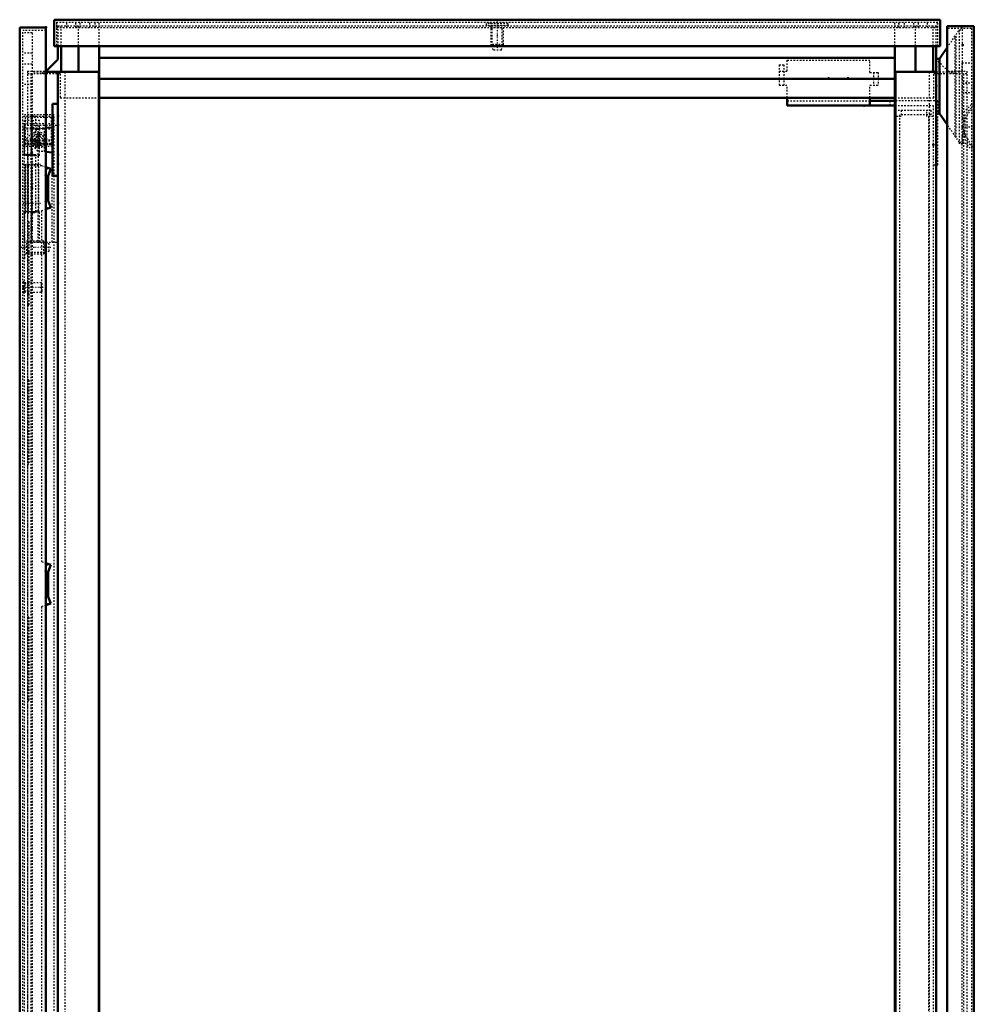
# Model space of a CAD drawing. Header units: millimetres. Extents: x -4 to 2880, y 0 to 4802.
# Tile 10 of 14: x 25 to 636, y 3227 to 3858. Entities that reach past the tile are written whole.
import ezdxf

# ---------------------------------------------------------------- set-up
doc = ezdxf.new("R2010")
doc.units = ezdxf.units.MM
doc.linetypes.add('Center', pattern=[1.5, 0.45, -0.5, 0.05, -0.5])
doc.linetypes.add('Dashed', pattern=[2, 1, -1])
for name, color, linetype, lineweight in [('2d ConnectionPoints', 7, 'Continuous', 50), ('AM_0', 7, 'Continuous', 50), ('AM_5', 3, 'Continuous', 25), ('AM_7', 7, 'Center', 25), ('AM_9', 6, 'Dashed', 25)]:
    doc.layers.add(name, color=color, linetype=linetype, lineweight=lineweight)

# ---------------------------------------------------------------- blocks, each defined once
blk = doc.blocks.new('28_MPA060MPB2T_0_in_MCS22066R5_0L__1300')
at = {"layer": 'AM_0'}
for p, q in [((516.6, 3802.9), (516.6, 3807.9)), ((569.6, 3802.9), (569.6, 3807.9)), ((585.6, 3805.9), (569.6, 3805.9)), ((516.6, 3802.9), (585.6, 3802.9))]:
    blk.add_line(p, q, dxfattribs=at)
at = {"layer": 'AM_9'}
for p, q in [((516.6, 3824.9), (516.6, 3831.9)), ((516.6, 3831.9), (569.6, 3831.9)), ((569.6, 3824.1), (569.6, 3831.9)), ((511.4, 3828.9), (511.4, 3815.9)), ((511.4, 3828.9), (514.4, 3828.9)), ((511.4, 3824.9), (516.6, 3824.9)), ((514.4, 3828.9), (514.4, 3815.9)), ((569.6, 3824.1), (574.8, 3824.1)), ((571.8, 3824.1), (571.8, 3815.9)), ((574.8, 3824.1), (574.8, 3815.9)), ((511.4, 3815.9), (516.6, 3815.9)), ((516.6, 3807.9), (516.6, 3815.9)), ((569.6, 3815.9), (574.8, 3815.9)), ((569.6, 3807.9), (569.6, 3815.9)), ((516.6, 3805.9), (569.6, 3805.9)), ((582.35, 3805.9), (582.35, 3802.9)), ((613.1, 3805.9), (585.6, 3805.9)), ((613.1, 3764.9), (613.1, 3805.9)), ((585.6, 3802.9), (610.1, 3802.9)), ((610.1, 3802.9), (610.1, 3764.9)), ((610.1, 3764.9), (613.1, 3764.9))]:
    blk.add_line(p, q, dxfattribs=at)
blk = doc.blocks.new('29_MP2206_0__P1_0_in_MCS22066R5_0L__1300')
at = {"layer": 'AM_9'}
for p, q in [((585.6, 3799.9), (608.6, 3799.9)), ((589.6, 3799.9), (589.6, 3795.9)), ((606.1, 3795.9), (606.1, 3799.9)), ((608.6, 3799.9), (608.6, 3796.9)), ((589.6, 3795.9), (585.6, 3795.9)), ((588.6, 3796.9), (588.6, 1708.9)), ((608.6, 3796.9), (588.6, 3796.9)), ((610.1, 3795.9), (606.1, 3795.9)), ((607.1, 3795.9), (607.1, 1709.9)), ((610.1, 3764.9), (610.1, 1709.9))]:
    blk.add_line(p, q, dxfattribs=at)
blk = doc.blocks.new('30_CCR066R5_0__Roof_plate_0_in_MCS22066R5_0L__1300')
at = {"layer": 'AM_0'}
for p, q in [((46.6, 3840.9), (46.6, 3857.9)), ((46.6, 3857.9), (614.6, 3857.9)), ((614.6, 3840.9), (614.6, 3857.9)), ((46.6, 3840.9), (614.6, 3840.9))]:
    blk.add_line(p, q, dxfattribs=at)
at = {"layer": 'AM_5', "linetype": 'Dashed'}
for p, q in [((326.6, 3852.9), (334.6, 3852.9)), ((327.37, 3841.2), (327.37, 3852.9)), ((333.83, 3841.2), (333.83, 3852.9))]:
    blk.add_line(p, q, dxfattribs=at)
at = {"layer": 'AM_7'}
blk.add_line((330.6, 3857.3), (330.6, 3837.5), dxfattribs=at)
at = {"layer": 'AM_9'}
for p, q in [((48.1, 3856.4), (48.1, 3840.9)), ((48.1, 3856.4), (613.1, 3856.4)), ((48.35, 3852.9), (48.35, 3856.4)), ((54.85, 3852.9), (54.85, 3856.4)), ((60.58, 3852.9), (60.58, 3856.4)), ((63.42, 3852.9), (63.42, 3856.4)), ((69.53, 3852.9), (69.53, 3856.4)), ((72.95, 3852.9), (72.95, 3856.4)), ((73.02, 3852.9), (73.02, 3856.4)), ((75.59, 3852.9), (75.59, 3856.4)), ((337.6, 3855.4), (323.6, 3855.4)), ((323.6, 3855.4), (323.6, 3854.2)), ((326.1, 3856.4), (326.1, 3855.4)), ((335.1, 3855.4), (335.1, 3856.4)), ((337.6, 3854.2), (337.6, 3855.4)), ((585.61, 3852.9), (585.61, 3856.4)), ((588.18, 3852.9), (588.18, 3856.4)), ((588.25, 3852.9), (588.25, 3856.4)), ((591.67, 3852.9), (591.67, 3856.4)), ((597.78, 3852.9), (597.78, 3856.4)), ((600.62, 3852.9), (600.62, 3856.4)), ((606.35, 3852.9), (606.35, 3856.4)), ((612.85, 3852.9), (612.85, 3856.4)), ((613.1, 3840.9), (613.1, 3856.4)), ((48.35, 3852.9), (612.85, 3852.9)), ((337.6, 3854.2), (323.6, 3854.2)), ((326.6, 3854.2), (326.6, 3841.97)), ((334.6, 3841.97), (334.6, 3854.2)), ((326.6, 3841.97), (327.1, 3841.47)), ((334.6, 3841.97), (326.6, 3841.97)), ((327.1, 3841.47), (327.85, 3838.4)), ((334.1, 3841.47), (327.1, 3841.47)), ((333.35, 3838.4), (327.85, 3838.4)), ((333.35, 3838.4), (334.1, 3841.47)), ((334.1, 3841.47), (334.6, 3841.97))]:
    blk.add_line(p, q, dxfattribs=at)
blk = doc.blocks.new('31_LSSD2200_0__Espagnolette_Bottom_0_in_MCS22066R5_0L__1300')
at = {"layer": 'AM_0'}
for p, q in [((41.4, 3763.4), (44.5, 3762.27)), ((44.5, 3762.27), (42.91, 3757.9)), ((42.91, 3757.9), (42.91, 3741.9)), ((42.91, 3741.9), (44.5, 3737.53)), ((44.5, 3737.53), (41.4, 3736.41)), ((41.4, 3509.7), (44.5, 3508.57)), ((44.5, 3508.57), (42.91, 3504.2)), ((42.91, 3504.2), (42.91, 3488.2)), ((44.5, 3483.83), (41.4, 3482.71)), ((42.91, 3488.2), (44.5, 3483.83))]:
    blk.add_line(p, q, dxfattribs=at)
at = {"layer": 'AM_9'}
for p, q in [((32.7, 3785.4), (32.7, 3796.4)), ((32.7, 3796.4), (34.7, 3796.4)), ((32.7, 3793.4), (34.7, 3793.4)), ((34.7, 3796.4), (34.7, 3784.57)), ((27.65, 3780.35), (32.7, 3785.4)), ((32.7, 3789.07), (34.7, 3789.07)), ((32.7, 3787.87), (34.7, 3787.87)), ((27.65, 2840.45), (27.65, 3780.35)), ((34.7, 3784.57), (29.65, 3779.52)), ((29.65, 3779.52), (29.65, 2841.28)), ((27.65, 3764.4), (38.65, 3764.4)), ((38.65, 3764.4), (41.4, 3763.4)), ((40.85, 3758.09), (42.62, 3762.95)), ((40.85, 3758.09), (40.85, 3741.38)), ((42.51, 3736.81), (40.85, 3741.38)), ((41.4, 3736.41), (38.65, 3735.4)), ((38.65, 3735.4), (38.65, 3510.7)), ((30.65, 3728.11), (29.65, 3729.11)), ((30.65, 3675.28), (30.65, 3728.11)), ((30.65, 3721.19), (29.65, 3721.19)), ((30.65, 3682.19), (29.65, 3682.19)), ((29.65, 3674.28), (30.65, 3675.28)), ((30.65, 3626.73), (29.65, 3627.73)), ((30.65, 3573.91), (30.65, 3626.73)), ((30.65, 3619.82), (29.65, 3619.82)), ((30.65, 3580.82), (29.65, 3580.82)), ((29.65, 3572.91), (30.65, 3573.91)), ((38.65, 3510.7), (41.4, 3509.7)), ((40.85, 3504.39), (42.62, 3509.25)), ((40.85, 3504.39), (40.85, 3487.68)), ((41.4, 3482.71), (38.65, 3481.7)), ((42.51, 3483.11), (40.85, 3487.68)), ((38.65, 3481.7), (38.65, 3139.1)), ((30.65, 3474.73), (29.65, 3475.73)), ((30.65, 3421.91), (30.65, 3474.73)), ((30.65, 3467.82), (29.65, 3467.82)), ((30.65, 3428.82), (29.65, 3428.82)), ((29.65, 3420.91), (30.65, 3421.91))]:
    blk.add_line(p, q, dxfattribs=at)
blk = doc.blocks.new('34_DN2206R5_0__Plain_door_0_in_MCS22066R5_0L__1300')
at = {"layer": 'AM_0'}
for p, q in [((41.4, 3852.9), (24.6, 3852.9)), ((24.6, 1670.9), (24.6, 3852.9)), ((41.4, 1670.9), (41.4, 3852.9))]:
    blk.add_line(p, q, dxfattribs=at)
at = {"layer": 'AM_5', "linetype": 'Dashed'}
for p, q in [((29.1, 3707.9), (29.1, 3715.9)), ((40.8, 3715.13), (29.1, 3715.13)), ((40.8, 3708.67), (29.1, 3708.67)), ((28.1, 3683.4), (28.1, 3689.4)), ((30.65, 3688.79), (28.1, 3688.79)), ((30.65, 3684.01), (28.1, 3684.01))]:
    blk.add_line(p, q, dxfattribs=at)
at = {"layer": 'AM_7'}
for p, q in [((44.5, 3711.9), (24.81, 3711.9)), ((39.73, 3686.4), (25.87, 3686.4))]:
    blk.add_line(p, q, dxfattribs=at)
at = {"layer": 'AM_9'}
for p, q in [((26.6, 1672.9), (26.6, 3850.9)), ((41.4, 3850.9), (26.6, 3850.9)), ((32.6, 3849.4), (26.6, 3849.4)), ((32.6, 3849.4), (32.6, 1674.4)), ((32.6, 3836.4), (26.6, 3836.4)), ((32.6, 3829.4), (26.6, 3829.4)), ((32.6, 3816.4), (26.6, 3816.4)), ((46.6, 3796.9), (26.6, 3796.9)), ((46, 3795.9), (26.6, 3795.9)), ((44.7, 3795.3), (28.05, 3795.3)), ((28.05, 3795.3), (28.05, 3778.5)), ((44.7, 3795.3), (44.7, 3778.5)), ((46, 3796.9), (46, 3778.15)), ((46.6, 1726.9), (46.6, 3796.9)), ((46, 3791.2), (26.6, 3791.2)), ((46, 3788.4), (26.6, 3788.4)), ((46, 3787.82), (26.6, 3787.82)), ((46, 3780.73), (26.6, 3780.73)), ((46, 3780.15), (26.6, 3780.15)), ((46, 3778.15), (26.6, 3778.15)), ((46.6, 3777.65), (26.6, 3777.65)), ((26.6, 3776.9), (46.6, 3776.9)), ((44.7, 3778.5), (28.05, 3778.5)), ((28.05, 3778.15), (28.05, 3777.65)), ((44.7, 3778.15), (44.7, 3777.65)), ((36.95, 3764.9), (26.6, 3764.9)), ((27.85, 3764.9), (27.85, 3734.9)), ((28.6, 3734.9), (28.6, 3764.9)), ((28.62, 3734.9), (28.62, 3764.9)), ((29.85, 3764.9), (29.85, 3734.9)), ((30.28, 3734.9), (30.28, 3764.9)), ((32.4, 3734.9), (32.4, 3764.9)), ((34.95, 3734.9), (34.95, 3764.9)), ((36.95, 3734.9), (36.95, 3764.9)), ((28.6, 3734.9), (26.6, 3734.9)), ((27.8, 3718.9), (26.6, 3718.9)), ((27.8, 3704.9), (27.8, 3718.9)), ((40.03, 3715.9), (27.8, 3715.9)), ((40.98, 3714.95), (40.03, 3715.9)), ((40.03, 3707.9), (40.03, 3715.9)), ((43.6, 3714.25), (40.98, 3714.95)), ((40.98, 3708.85), (40.98, 3714.95)), ((43.6, 3709.55), (43.6, 3714.25)), ((26.6, 3704.9), (27.8, 3704.9)), ((27.8, 3707.9), (40.03, 3707.9)), ((40.03, 3707.9), (40.98, 3708.85)), ((40.98, 3708.85), (43.6, 3709.55)), ((27.3, 3689.9), (26.6, 3689.9)), ((27.3, 3682.9), (27.3, 3689.9)), ((38.49, 3689.4), (27.3, 3689.4)), ((39.1, 3688.79), (38.49, 3689.4)), ((38.49, 3683.4), (38.49, 3689.4)), ((39.1, 3684.01), (39.1, 3688.79)), ((26.6, 3682.9), (27.3, 3682.9)), ((27.3, 3683.4), (38.49, 3683.4)), ((38.49, 3683.4), (39.1, 3684.01))]:
    blk.add_line(p, q, dxfattribs=at)
blk = doc.blocks.new('38_DNMK02_0__Hinge_Left_4_0_in_MCS22066R5_0L__1300')
at = {"layer": 'AM_7'}
for p, q in [((32.4, 3797), (32.4, 3717.8)), ((26.9, 3765.4), (37.9, 3765.4)), ((26.9, 3740.4), (37.9, 3740.4))]:
    blk.add_line(p, q, dxfattribs=at)
at = {"layer": 'AM_9'}
for p, q in [((27.4, 3793.4), (27.4, 3770.9)), ((32.7, 3793.4), (27.4, 3793.4)), ((37.4, 3793.4), (34.7, 3793.4)), ((37.4, 3770.9), (37.4, 3793.4)), ((27.4, 3790.4), (49.1, 3790.4)), ((27.4, 3790.4), (27.4, 3770.9)), ((27.79, 3790.4), (27.79, 3771.4)), ((31.9, 3790.4), (31.9, 3771.4)), ((36.23, 3790.4), (36.23, 3770.9)), ((45.1, 3790.4), (45.1, 3715.4)), ((37.4, 3770.9), (27.4, 3770.9)), ((27.48, 3770.9), (27.48, 3771.4)), ((34.93, 3771.4), (27.48, 3771.4)), ((32.14, 3771.7), (27.54, 3771.7)), ((29.9, 3770.9), (29.9, 3734.9)), ((31.76, 3771.4), (36.4, 3770.41)), ((32.14, 3771.7), (31.9, 3771.69)), ((34.9, 3734.9), (34.9, 3770.9)), ((34.93, 3771.4), (34.93, 3770.9)), ((36.4, 3770.41), (36.4, 3735.39)), ((27.4, 3734.9), (27.4, 3715.4)), ((27.48, 3734.4), (27.48, 3734.9)), ((28.6, 3734.9), (37.4, 3734.9)), ((36.4, 3735.39), (31.76, 3734.4)), ((34.93, 3734.9), (34.93, 3734.4)), ((36.23, 3734.9), (36.23, 3715.4)), ((37.4, 3715.4), (37.4, 3734.9)), ((27.48, 3734.4), (34.93, 3734.4)), ((27.54, 3734.1), (32.14, 3734.1)), ((27.79, 3734.4), (27.79, 3715.4)), ((31.9, 3734.4), (31.9, 3715.4)), ((31.9, 3734.11), (32.14, 3734.1)), ((27.4, 3715.4), (49.1, 3715.4))]:
    blk.add_line(p, q, dxfattribs=at)
for points in [[(27.54, 3771.7), (27.53, 3771.68), (27.52, 3771.6), (27.51, 3771.49), (27.51, 3771.4)], [(27.57, 3771.4), (27.56, 3771.54), (27.56, 3771.64), (27.55, 3771.69), (27.54, 3771.7)], [(33.75, 3771.4), (33.31, 3771.54), (32.85, 3771.64), (32.4, 3771.69), (32.14, 3771.7)], [(27.51, 3734.4), (27.52, 3734.26), (27.53, 3734.16), (27.54, 3734.11), (27.54, 3734.1)], [(27.54, 3734.1), (27.55, 3734.12), (27.56, 3734.2), (27.57, 3734.31), (27.57, 3734.4)], [(32.14, 3734.1), (32.6, 3734.12), (33.06, 3734.2), (33.51, 3734.31), (33.75, 3734.4)]]:
    blk.add_lwpolyline(points, dxfattribs=at)
blk = doc.blocks.new('42_DNMK01_0__Rod_catches_4_0_in_MCS22066R5_0L__1300')
at = {"layer": 'AM_0'}
for p, q in [((49.1, 3803.9), (45.6, 3803.9)), ((45.6, 3803.9), (45.6, 3757.9)), ((41.4, 3788.53), (45.6, 3788.9)), ((45.6, 3772.9), (41.4, 3773.27)), ((45.6, 3757.9), (49.1, 3757.9))]:
    blk.add_line(p, q, dxfattribs=at)
blk.add_arc((36.6, 3780.9), 5, 343.7398, 16.2602, dxfattribs=at)
at = {"layer": 'AM_7'}
for p, q in [((36.6, 3775.65), (36.6, 3786.15)), ((31.35, 3780.9), (41.85, 3780.9))]:
    blk.add_line(p, q, dxfattribs=at)
at = {"layer": 'AM_9'}
for p, q in [((32.1, 3783.9), (36.29, 3788.09)), ((36.29, 3788.09), (41.4, 3788.53)), ((40.35, 3788.44), (40.35, 3773.36)), ((40.85, 3788.48), (40.85, 3773.32)), ((32.1, 3783.9), (32.1, 3777.9)), ((37.83, 3783.08), (37.83, 3782.48)), ((37.83, 3779.32), (37.83, 3778.72)), ((36.29, 3773.71), (32.1, 3777.9)), ((41.4, 3773.27), (36.29, 3773.71))]:
    blk.add_line(p, q, dxfattribs=at)
blk.add_lwpolyline([(37.83, 3782.48), (37.69, 3782.58), (37.54, 3782.67), (37.38, 3782.74), (37.22, 3782.8), (37.05, 3782.85), (36.88, 3782.88), (36.7, 3782.9), (36.53, 3782.9), (36.35, 3782.88), (36.18, 3782.86), (36.01, 3782.81), (35.85, 3782.75), (35.69, 3782.68), (35.54, 3782.59), (35.39, 3782.5), (35.26, 3782.38), (35.14, 3782.26), (35.02, 3782.13), (34.92, 3781.99), (34.83, 3781.84), (34.76, 3781.68), (34.7, 3781.52), (34.65, 3781.35), (34.62, 3781.18), (34.6, 3781), (34.6, 3780.83), (34.62, 3780.65), (34.64, 3780.48), (34.69, 3780.31), (34.75, 3780.15), (34.82, 3779.99), (34.91, 3779.84), (35, 3779.69), (35.12, 3779.56), (35.24, 3779.44), (35.37, 3779.32), (35.51, 3779.22), (35.66, 3779.13), (35.82, 3779.06), (35.98, 3779), (36.15, 3778.95), (36.32, 3778.92), (36.5, 3778.9), (36.67, 3778.9), (36.85, 3778.92), (37.02, 3778.94), (37.19, 3778.99), (37.35, 3779.05), (37.51, 3779.12), (37.66, 3779.21), (37.81, 3779.3), (37.83, 3779.32)], dxfattribs=at)
for radius in [4, 3.7, 2.5]:
    blk.add_circle((36.6, 3780.9), radius, dxfattribs=at)
blk.add_arc((36.6, 3780.9), 5, 16.2602, 343.7398, dxfattribs=at)
blk = doc.blocks.new('44_CRP2206R5_0__Rear_Panel_0_in_MCS22066R5_0L__1300')
at = {"layer": 'AM_0'}
for p, q in [((619.1, 3853.85), (619.1, 1671.85)), ((619.1, 3853.85), (636.1, 3853.85)), ((636.1, 3853.85), (636.1, 1671.85))]:
    blk.add_line(p, q, dxfattribs=at)
at = {"layer": 'AM_7'}
blk.add_line((628.54, 3789.15), (636.46, 3789.15), dxfattribs=at)
at = {"layer": 'AM_9'}
for p, q in [((634.6, 3852.35), (619.1, 3852.35)), ((634.6, 3852.35), (634.6, 1673.35)), ((628.6, 1675.35), (628.6, 3830.35)), ((628.6, 3830.35), (634.6, 3830.35)), ((628.6, 3817.35), (634.6, 3817.35)), ((628.6, 3811.35), (634.6, 3811.35)), ((634.6, 3803.5), (628.9, 3797.8)), ((636.1, 3802.88), (630.4, 3797.18)), ((628.9, 3794.74), (628.9, 3783.56)), ((630.4, 3793.15), (628.9, 3793.15)), ((630.4, 3797.18), (630.4, 3781.12)), ((628.9, 3785.15), (630.4, 3785.15)), ((628.9, 3780.5), (634.6, 3774.8)), ((630.4, 3781.12), (636.1, 3775.42))]:
    blk.add_line(p, q, dxfattribs=at)
blk.add_lwpolyline([(634.6, 3800.33), (632.15, 3796.96), (630.16, 3793.31), (629.28, 3789.93), (629.65, 3786.43), (630.6, 3784.03), (631.88, 3781.78), (634.6, 3777.97)], dxfattribs=at)
blk = doc.blocks.new('46_CRPK060RPMK2T_0_in_MCS22066R5_0L__1300')
at = {"layer": 'AM_0'}
for p, q in [((614.1, 3832.9), (619.1, 3840.13)), ((612.1, 3824.4), (612.1, 3832.9)), ((612.1, 3832.9), (614.1, 3832.9)), ((614.1, 3797.9), (614.1, 3832.9)), ((612.1, 3797.9), (614.1, 3797.9)), ((619.1, 3790.67), (614.1, 3797.9))]:
    blk.add_line(p, q, dxfattribs=at)
at = {"layer": 'AM_9'}
for p, q in [((619.1, 3840.13), (626.9, 3851.4)), ((624.84, 3782.38), (624.84, 3848.42)), ((628.9, 3852.4), (626.9, 3852.4)), ((626.9, 3778.4), (626.9, 3852.4)), ((626.9, 3851.4), (628.9, 3851.4)), ((628.9, 3794.74), (628.9, 3852.4)), ((624.26, 3783.21), (624.26, 3847.59)), ((626.9, 3779.4), (619.1, 3790.67)), ((626.9, 3779.4), (628.9, 3779.4)), ((628.9, 3778.4), (628.9, 3783.56)), ((628.9, 3778.4), (626.9, 3778.4))]:
    blk.add_line(p, q, dxfattribs=at)
blk = doc.blocks.new('49_MCS22066R5_Frame_0_in_MCS22066R5_0L__1300')
at = {"layer": 'AM_0'}
for p, q in [((49.1, 3840.9), (49.1, 3832.42)), ((51.2, 3824.4), (51.2, 3840.9)), ((62.33, 3824.4), (62.33, 3840.9)), ((75.6, 1651.9), (75.6, 3840.9)), ((585.6, 1651.9), (585.6, 3840.9)), ((598.87, 3824.4), (598.87, 3840.9)), ((610, 3824.4), (610, 3840.9)), ((612.1, 3832.9), (612.1, 3840.9)), ((49.1, 3832.42), (41.58, 3824.9)), ((75.6, 3833.4), (585.6, 3833.4)), ((41.58, 3824.9), (41.4, 3824.9)), ((41.4, 3824.4), (75.6, 3824.4)), ((49.1, 3824.4), (49.1, 1681.4)), ((75.3, 3824.4), (75.3, 1681.4)), ((585.6, 3824.4), (612.1, 3824.4)), ((585.9, 3824.4), (585.9, 1681.4)), ((612.1, 3824.4), (612.1, 1681.4)), ((75.6, 3819.9), (585.6, 3819.9)), ((75.6, 3807.9), (585.6, 3807.9))]:
    blk.add_line(p, q, dxfattribs=at)
at = {"layer": 'AM_9'}
for p, q in [((49.1, 3853.9), (49.1, 3840.9)), ((49.1, 3853.9), (612.1, 3853.9)), ((51.2, 3840.9), (51.2, 3853.9)), ((62.33, 3840.9), (62.33, 3853.9)), ((75.6, 3840.9), (75.6, 3853.9)), ((585.6, 3840.9), (585.6, 3853.9)), ((598.87, 3840.9), (598.87, 3853.9)), ((610, 3840.9), (610, 3853.9)), ((612.1, 3840.9), (612.1, 3853.9)), ((619.62, 3824.9), (612.1, 3832.42)), ((29.6, 3824.9), (41.4, 3824.9)), ((29.6, 3824.9), (29.6, 1680.9)), ((33.48, 3824.4), (33.48, 3824.9)), ((33.48, 3824.4), (41.4, 3824.4)), ((39.37, 3823.15), (39.37, 3824.4)), ((53.6, 3824.4), (53.6, 1681.4)), ((607.6, 3824.4), (607.6, 1681.4)), ((612.1, 3824.4), (627.72, 3824.4)), ((619.62, 3824.9), (631.6, 3824.9)), ((621.83, 3824.4), (621.83, 3823.15)), ((627.72, 3824.9), (627.72, 3824.4)), ((631.6, 3824.9), (631.6, 1680.9)), ((50.6, 3823.15), (29.6, 3823.15)), ((31.65, 3823.15), (31.65, 1682.65)), ((50.6, 3823.15), (50.6, 3807.9)), ((631.6, 3823.15), (610.6, 3823.15)), ((610.6, 3807.9), (610.6, 3823.15)), ((629.55, 3823.15), (629.55, 3790.94)), ((50.6, 3807.9), (75.6, 3807.9)), ((585.6, 3807.9), (610.6, 3807.9)), ((629.55, 3787.44), (629.55, 3055.94))]:
    blk.add_line(p, q, dxfattribs=at)

msp = doc.modelspace()

# ---------------------------------------------------------------- linework, layer by layer
at = {"layer": '2d ConnectionPoints'}
for p in [(41.4, 3852.9), (628.9, 3841.65), (612.1, 3827.9), (543.1, 3820.4), (543.1, 3820.4), (555.6, 3820.4), (612.1, 3815.4), (565.85, 3802.9), (565.85, 3802.9), (612.1, 3802.9), (49.1, 3796.4), (49.1, 3790.4), (628.9, 3789.15), (610.1, 3777.9), (610.1, 3777.9), (610.1, 3777.9), (610.1, 3777.9), (610.1, 3777.9), (610.1, 3777.9), (49.1, 3771.4), (49.1, 3765.4), (49.1, 3765.4), (32.4, 3752.9), (32.4, 3749.9), (49.1, 3740.4)]:
    msp.add_point(p, dxfattribs=at)

# ---------------------------------------------------------------- block references
for name in ['30_CCR066R5_0__Roof_plate_0_in_MCS22066R5_0L__1300', '34_DN2206R5_0__Plain_door_0_in_MCS22066R5_0L__1300', '49_MCS22066R5_Frame_0_in_MCS22066R5_0L__1300', '46_CRPK060RPMK2T_0_in_MCS22066R5_0L__1300', '44_CRP2206R5_0__Rear_Panel_0_in_MCS22066R5_0L__1300', '28_MPA060MPB2T_0_in_MCS22066R5_0L__1300', '42_DNMK01_0__Rod_catches_4_0_in_MCS22066R5_0L__1300', '29_MP2206_0__P1_0_in_MCS22066R5_0L__1300', '38_DNMK02_0__Hinge_Left_4_0_in_MCS22066R5_0L__1300', '31_LSSD2200_0__Espagnolette_Bottom_0_in_MCS22066R5_0L__1300']:
    msp.add_blockref(name, (0, 0))

doc.saveas('drawing.dxf')
